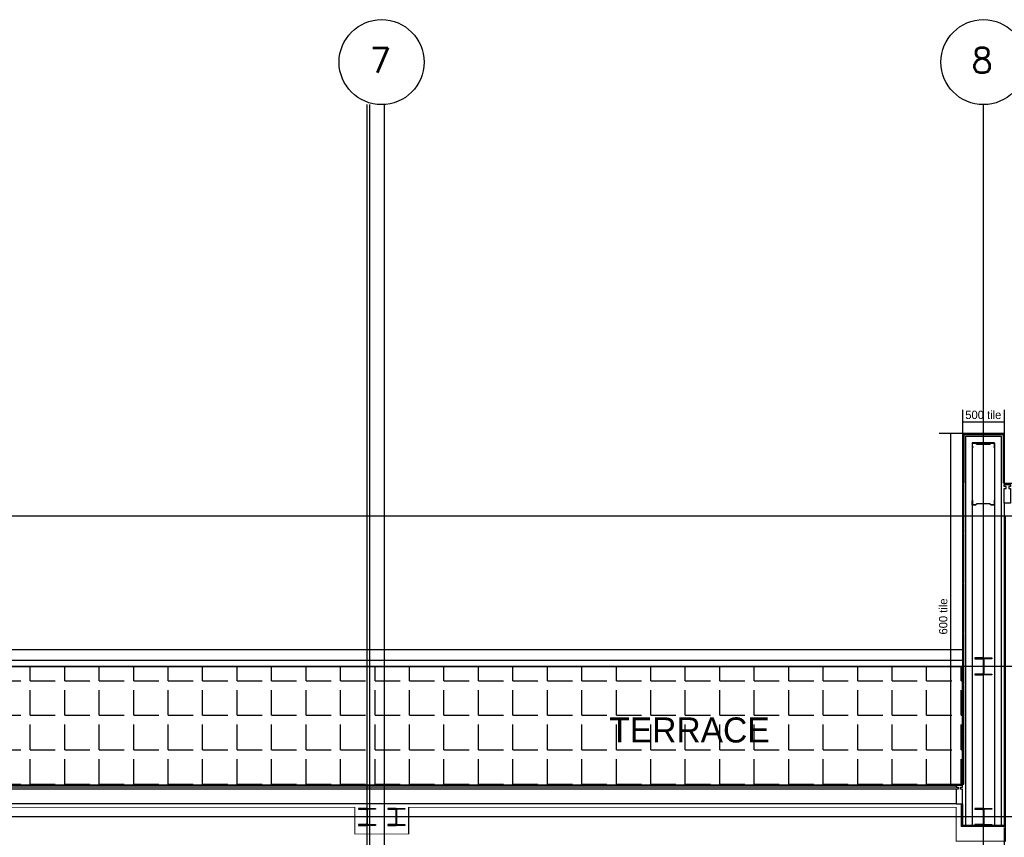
# Model space of a CAD drawing. Header units: millimetres. Extents: x -312551 to 250764, y -35891 to 59426.
# Tile 193 of 256: x -85141 to -73360, y 49640 to 59426. Entities that reach past the tile are written whole.
import ezdxf
from ezdxf.enums import TextEntityAlignment as Align

# ---------------------------------------------------------------- set-up
doc = ezdxf.new("R2010")
doc.units = ezdxf.units.MM
doc.header["$LTSCALE"] = 2.5
for name, color, linetype in [('curtain walling', 7, 'Continuous'), ('GLAZING', 1, 'Continuous'), ('NF ARCH', 4, 'Continuous'), ('NF-AS BUILT', 7, 'Continuous'), ('NF-BUBBLE', 3, 'Continuous'), ('NF-GRIDS', 252, 'Continuous'), ('NF-Steel columns', 6, 'Continuous'), ('TERR TILE 500', 11, 'Continuous'), ('TERR TILE 600', 160, 'Continuous'), ('Terrace', 6, 'Continuous'), ('Terracotta Tile', 30, 'Continuous'), ('Text', 7, 'Continuous')]:
    doc.layers.add(name, color=color, linetype=linetype)
doc.styles.add('ROMANS', font='romans.shx', dxfattribs={"width": 0.8})
doc.dimstyles.new('100NFDIM', dxfattribs={"dimscale": 100, "dimtxt": 3, "dimasz": 3, "dimexe": 1, "dimexo": 1, "dimgap": 1, "dimtad": 1, "dimdec": 0, "dimdsep": 46, "dimtxsty": 'ROMANS', "dimcen": 3, "dimclrd": 4, "dimclre": 4, "dimclrt": 1, "dimaunit": 1, "dimadec": 0, "dimazin": 0, "dimtfac": 1, "dimtdec": 0, "dimtmove": 0, "dimatfit": 3, "dimfxl": 0, "dimtolj": 1, "dimarcsym": 0})

# ---------------------------------------------------------------- blocks, each defined once
blk = doc.blocks.new('BUBBLEGRID')
at = {"layer": 'NF-BUBBLE'}
blk.add_circle((-678, 0), 678, dxfattribs=at)
at = {"layer": 'NF-BUBBLE', "color": 1, "style": 'ROMANS'}
blk.add_attdef('888', text='', height=400, dxfattribs=at).set_placement((-698, -173), align=Align.CENTER)
blk = doc.blocks.new('*D267')
at = {"color": 4, "lineweight": -2, "ltscale": 500000}
for p, q in [((-73360, 49758), (-73360, 48792)), ((-66675, 49758), (-66675, 48792)), ((-73060, 48892), (-66975, 48892))]:
    blk.add_line(p, q, dxfattribs=at)
at = {"color": 4, "ltscale": 500000}
for points in [[(-73060, 48942), (-73060, 48842), (-73360, 48892)], [(-66975, 48942), (-66975, 48842), (-66675, 48892)]]:
    blk.add_solid(points, dxfattribs=at)
at = {"layer": 'Defpoints', "color": 0, "ltscale": 500000}
for p in [(-73360, 49858), (-66675, 49858), (-66675, 48892)]:
    blk.add_point(p, dxfattribs=at)
at = {"color": 1, "ltscale": 500000, "insert": (-70017, 49142), "char_height": 300, "attachment_point": 5, "style": 'ROMANS'}
blk.add_mtext('\\A1;6685', dxfattribs=at)

msp = doc.modelspace()

# ---------------------------------------------------------------- hatches: boundary and pattern name
at = {"layer": 'Terrace'}
h = msp.add_hatch(dxfattribs=at)
h.set_pattern_fill('ANGLE', color=8, scale=1500, style=0)
h.set_pattern_definition([(0, (-2279514.5, -4242199.36), (0, 412.5), [300, -112.5]), (90, (-2279514.5, -4242199.36), (-412.5, 3e-14), [300, -112.5])])
h.paths.add_polyline_path([(-97314, 51684.5), (-97314, 50264.5), (-73860, 50264.5), (-73860, 51684.5)])

# ---------------------------------------------------------------- linework, layer by layer
at = {"color": 8}
for p, q in [((-73823, 54440.5), (-73397, 54440.5)), ((-73823, 54440.5), (-73823, 49782.9)), ((-73397, 54440.5), (-73397, 49782.9)), ((-73477, 54360.5), (-73743, 54360.5)), ((-73743, 54310.5), (-73743, 49782.9)), ((-73477, 54310.5), (-73477, 49782.9))]:
    msp.add_line(p, q, dxfattribs=at)
for points in [[(-73487, 54310.5), (-73477, 54310.5), (-73477, 54360.5), (-73517, 54360.5), (-73537, 54345.5), (-73683, 54345.5), (-73703, 54360.5), (-73743, 54360.5), (-73743, 54310.5), (-73733, 54310.5), (-73733, 54312.5), (-73741, 54312.5), (-73741, 54358.5), (-73703.6, 54358.5), (-73683.6, 54343.5), (-73536.3, 54343.5), (-73516.3, 54358.5), (-73479, 54358.5), (-73479, 54312.5), (-73487, 54312.5)], [(-73487, 53667.8), (-73477, 53667.8), (-73477, 53617.8), (-73517, 53617.8), (-73537, 53632.8), (-73683, 53632.8), (-73703, 53617.8), (-73743, 53617.8), (-73743, 53667.8), (-73733, 53667.8), (-73733, 53665.8), (-73741, 53665.8), (-73741, 53619.8), (-73703.6, 53619.8), (-73683.6, 53634.8), (-73536.3, 53634.8), (-73516.3, 53619.8), (-73479, 53619.8), (-73479, 53665.8), (-73487, 53665.8)]]:
    msp.add_lwpolyline(points, close=True, dxfattribs=at)
at = {"layer": 'curtain walling', "color": 8}
for points in [[(-73285, 53839.5), (-73307.5, 53839.5), (-73307.5, 53814.5), (-73285, 53814.5), (-73285, 53639.5), (-73360, 53639.5), (-73360, 53814.5), (-73337.5, 53814.5), (-73337.5, 53839.5), (-73360, 53839.5), (-73360, 53864.5), (-73285, 53864.5), (-73285, 53839.5)], [(-73935, 50239.5), (-73912.5, 50239.5), (-73912.5, 50214.5), (-73935, 50214.5), (-73935, 50039.5), (-73860, 50039.5), (-73860, 50214.5), (-73882.5, 50214.5), (-73882.5, 50239.5), (-73860, 50239.5), (-73860, 50264.5), (-73935, 50264.5), (-73935, 50239.5)]]:
    msp.add_lwpolyline(points, dxfattribs=at)
at = {"layer": 'GLAZING', "color": 8}
for p, q in [((-73360, 53639.5), (-73360, 49782.9)), ((-73935, 50264.5), (-97239, 50264.5)), ((-73935, 50239.5), (-97239, 50239.5)), ((-73935, 50214.5), (-97239, 50214.5)), ((-73935, 50039.5), (-97239, 50039.5)), ((-73875, 50039.5), (-73875, 49767.9)), ((-73860, 50039.5), (-73860, 49782.9)), ((-73345, 49767.9), (-73875, 49767.9)), ((-73360, 49782.9), (-73860, 49782.9))]:
    msp.add_line(p, q, dxfattribs=at)
at = {"layer": 'NF ARCH', "color": 8}
for p, q in [((-73860, 51884.5), (-97314, 51884.5)), ((-97314, 51759.5), (-73860, 51759.5)), ((-97314, 51684.5), (-73860, 51684.5))]:
    msp.add_line(p, q, dxfattribs=at)
at = {"layer": 'NF ARCH', "color": 8, "linetype": 'Continuous', "ltscale": 5}
for p, q in [((-73952.5, 50264.5), (-88310, 50264.5)), ((-73952.5, 50214.5), (-88310, 50214.5))]:
    msp.add_line(p, q, dxfattribs=at)
at = {"layer": 'NF-AS BUILT', "color": 8, "const_width": 10}
msp.add_lwpolyline([(-66145, 50039.5), (-66145, 49634.5), (-66630, 49634.5), (-66630, 53484.5), (-73345, 53484.5), (-73345, 49594.5), (-73935, 49594.5), (-73935, 49999.5), (-80490, 49999.5), (-80490, 49679.5), (-81130, 49679.5), (-81130, 49999.5), (-87880, 49999.5), (-87880, 49579.5), (-88140, 49579.5), (-88140, 49999.5), (-92680, 49999.5), (-92680, 49584.5), (-92940, 49584.5), (-92940, 49986.1)], dxfattribs=at)
at = {"layer": 'NF-AS BUILT', "color": 8}
msp.add_lwpolyline([(-80490, 49999.5), (-80490, 49679.5)], dxfattribs=at)
at = {"layer": 'NF-GRIDS', "color": 8}
for p, q in [((-80985, -27784), (-80985, 58409.3)), ((-80950, -27784), (-80950, 58409.3)), ((-80775, -27784), (-80775, 58409.3)), ((-73610, -27784), (-73610, 58409.3)), ((-43443, 53484.5), (-123470.9, 53484.5)), ((-43443, 51684.5), (-123470.9, 51684.5)), ((-43443, 49884.5), (-123470.9, 49884.5))]:
    msp.add_line(p, q, dxfattribs=at)
at = {"layer": 'NF-Steel columns', "color": 8}
for points in [[(-73610, 51786.1), (-73711.6, 51786.1), (-73711.6, 51775.1), (-73624.3, 51775.1, -0.4142136), (-73613.6, 51764.4), (-73613.6, 51604.6, -0.4142136), (-73624.3, 51593.9), (-73711.6, 51593.9), (-73711.6, 51582.9), (-73610, 51582.9)], [(-73610, 51786.1), (-73508.4, 51786.1), (-73508.4, 51775.1), (-73595.6, 51775.1, 0.4142136), (-73606.3, 51764.4), (-73606.3, 51604.6, 0.4142136), (-73595.6, 51593.9), (-73508.4, 51593.9), (-73508.4, 51582.9), (-73610, 51582.9)], [(-80985, 49986.1), (-81086.6, 49986.1), (-81086.6, 49975.1), (-80999.3, 49975.1, -0.4142136), (-80988.6, 49964.4), (-80988.6, 49804.6, -0.4142136), (-80999.3, 49793.9), (-81086.6, 49793.9), (-81086.6, 49782.9), (-80985, 49782.9)], [(-80985, 49986.1), (-80883.4, 49986.1), (-80883.4, 49975.1), (-80970.6, 49975.1, 0.4142136), (-80981.3, 49964.4), (-80981.3, 49804.6, 0.4142136), (-80970.6, 49793.9), (-80883.4, 49793.9), (-80883.4, 49782.9), (-80985, 49782.9)], [(-80635, 49986.1), (-80736.6, 49986.1), (-80736.6, 49975.1), (-80649.3, 49975.1, -0.4142136), (-80638.6, 49964.4), (-80638.6, 49804.6, -0.4142136), (-80649.3, 49793.9), (-80736.6, 49793.9), (-80736.6, 49782.9), (-80635, 49782.9)], [(-80635, 49986.1), (-80533.4, 49986.1), (-80533.4, 49975.1), (-80620.6, 49975.1, 0.4142136), (-80631.3, 49964.4), (-80631.3, 49804.6, 0.4142136), (-80620.6, 49793.9), (-80533.4, 49793.9), (-80533.4, 49782.9), (-80635, 49782.9)], [(-73610, 49986.1), (-73711.6, 49986.1), (-73711.6, 49975.1), (-73624.3, 49975.1, -0.4142136), (-73613.6, 49964.4), (-73613.6, 49804.6, -0.4142136), (-73624.3, 49793.9), (-73711.6, 49793.9), (-73711.6, 49782.9), (-73610, 49782.9)], [(-73610, 49986.1), (-73508.4, 49986.1), (-73508.4, 49975.1), (-73595.6, 49975.1, 0.4142136), (-73606.3, 49964.4), (-73606.3, 49804.6, 0.4142136), (-73595.6, 49793.9), (-73508.4, 49793.9), (-73508.4, 49782.9), (-73610, 49782.9)]]:
    msp.add_lwpolyline(points, format="xyb", dxfattribs=at)
at = {"layer": 'TERR TILE 500', "color": 8}
for p, q in [((-73860, 54757), (-73860, 54469.5)), ((-73360, 54757), (-73360, 54469.5)), ((-73860, 54613.2), (-73360, 54613.2))]:
    msp.add_line(p, q, dxfattribs=at)
at = {"layer": 'TERR TILE 600', "color": 8}
for p, q in [((-74139.5, 54477.5), (-73856, 54477.5)), ((-73999.7, 50277.5), (-73999.7, 54477.5)), ((-73360, 53877.5), (-73076.5, 53877.5)), ((-74143.5, 50277.5), (-73860, 50277.5))]:
    msp.add_line(p, q, dxfattribs=at)
at = {"layer": 'Terrace', "color": 8}
msp.add_lwpolyline([(-97314, 51684.5), (-97314, 50264.5), (-73860, 50264.5), (-73860, 51684.5)], close=True, dxfattribs=at)
at = {"layer": 'Terracotta Tile', "color": 8}
for p, q in [((-73860, 54469.5), (-73860, 53877.5)), ((-73845, 54454.5), (-73860, 54469.5)), ((-73856, 54477.5), (-73364, 54477.5)), ((-73841, 54462.5), (-73856, 54477.5)), ((-73845, 54454.5), (-73845, 53877.5)), ((-73841, 54462.5), (-73379, 54462.5)), ((-73379, 54462.5), (-73364, 54477.5)), ((-73375, 54454.5), (-73360, 54469.5)), ((-73375, 54454.5), (-73375, 53877.5)), ((-73360, 54469.5), (-73360, 53877.5)), ((-73860, 53877.5), (-73845, 53877.5)), ((-73360, 53877.5), (-73375, 53877.5)), ((-73360, 53877.5), (-73375, 53877.5)), ((-73360, 53877.5), (-73375, 53877.5)), ((-73360, 53877.5), (-73375, 53877.5))]:
    msp.add_line(p, q, dxfattribs=at)
for points in [[(-73860, 53869.5), (-73860, 53277.5), (-73845, 53277.5), (-73845, 53869.5)], [(-73860, 53269.5), (-73860, 52677.5), (-73845, 52677.5), (-73845, 53269.5)], [(-73860, 52669.5), (-73860, 52077.5), (-73845, 52077.5), (-73845, 52669.5)], [(-73860, 52069.5), (-73860, 51477.5), (-73845, 51477.5), (-73845, 52069.5)], [(-73860, 51469.5), (-73860, 50877.5), (-73845, 50877.5), (-73845, 51469.5)], [(-73860, 50869.5), (-73860, 50277.5), (-73845, 50277.5), (-73845, 50869.5)]]:
    msp.add_lwpolyline(points, close=True, dxfattribs=at)

# ---------------------------------------------------------------- block references
at = {"layer": 'NF-GRIDS', "color": 8, "xscale": 0.75, "yscale": 0.75, "zscale": 0.75}
for p, values in [((-80301.8, 58917.4), {'888': '7'}), ((-73101.8, 58917.4), {'888': '8'})]:
    msp.add_blockref('BUBBLEGRID', p, dxfattribs=at).add_auto_attribs(values)

# ---------------------------------------------------------------- texts
at = {"layer": 'TERR TILE 500', "color": 8, "insert": (-73826.9, 54746.1), "char_height": 100, "width": 517.833, "attachment_point": 1}
msp.add_mtext('500 tile', dxfattribs=at)
at = {"layer": 'TERR TILE 600', "color": 8, "insert": (-74141.4, 52067.1), "char_height": 100, "width": 503.066, "attachment_point": 1, "rotation": 90}
msp.add_mtext('600 tile', dxfattribs=at)
at = {"layer": 'Text', "color": 8}
msp.add_text('TERRACE', height=300, dxfattribs=at).set_placement((-78084.9, 50774.7))

# ---------------------------------------------------------------- dimensions: what is measured, and where the dimension line sits
at = {"ltscale": 500000}
dim = msp.add_linear_dim(base=(-66675, 48892.3), p1=(-73360, 49857.7), p2=(-66675, 49857.7), dimstyle='100NFDIM', dxfattribs=at)
dim.commit()
dim.dimension.update_dxf_attribs({"geometry": '*D267', "text_midpoint": (-70017.5, 49142.3)})

doc.saveas('drawing.dxf')
